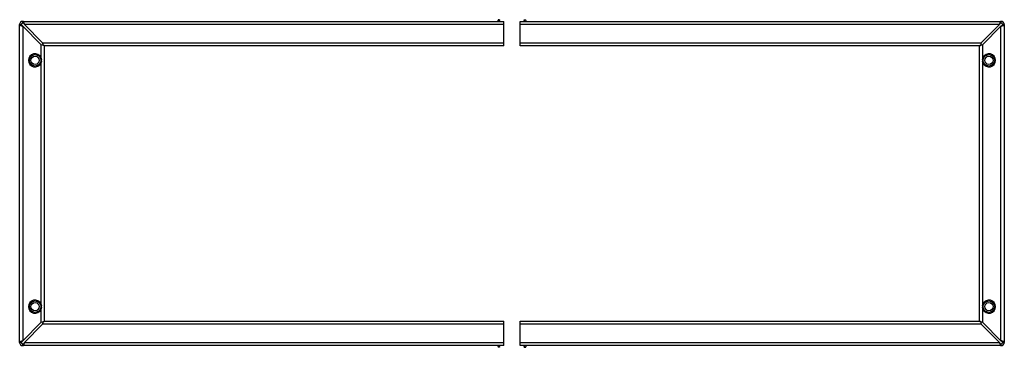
# Model space of a CAD drawing. Header units: millimetres. Extents: x 179 to 1379, y 878 to 1277.
import ezdxf

# ---------------------------------------------------------------- set-up
doc = ezdxf.new("R2010")
doc.units = ezdxf.units.MM
doc.header["$LTSCALE"] = 139.841478
doc.layers.get('0').update_dxf_attribs({"linetype": 'CONTINUOUS'})

msp = doc.modelspace()

# ---------------------------------------------------------------- linework, layer by layer
at = {"color": 7}
for p, q in [((183.4, 1273.4), (183.4, 1275.4)), ((183.4, 1275.4), (769.4, 1275.4)), ((762.4, 1277.4), (762.4, 1276.4)), ((764.4, 1277.4), (762.4, 1277.4)), ((764.4, 1277.4), (764.4, 1276.4)), ((769.4, 1245.4), (769.4, 1275.4)), ((789.4, 1245.4), (789.4, 1275.4)), ((789.4, 1275.4), (1375.4, 1275.4)), ((794.4, 1276.4), (794.4, 1277.4)), ((794.4, 1277.4), (796.4, 1277.4)), ((796.4, 1276.4), (796.4, 1277.4)), ((1375.4, 1275.4), (1375.4, 1273.4)), ((179.4, 884.4), (179.4, 1271.4)), ((179.4, 1271.4), (181.4, 1271.4)), ((183.4, 1269.4), (183.4, 886.4)), ((183.4, 1269.4), (205.4, 1247.4)), ((207.4, 1249.4), (185.4, 1271.4)), ((769.4, 1271.4), (185.4, 1271.4)), ((1373.4, 1271.4), (789.4, 1271.4)), ((1373.4, 1271.4), (1351.4, 1249.4)), ((1353.4, 1247.4), (1375.4, 1269.4)), ((1375.4, 886.4), (1375.4, 1269.4)), ((1377.4, 1271.4), (1379.4, 1271.4)), ((1379.4, 1271.4), (1379.4, 884.4)), ((207.4, 1249.4), (769.4, 1249.4)), ((789.4, 1249.4), (1351.4, 1249.4)), ((205.4, 1247.4), (205.4, 1231.3)), ((209.4, 1245.4), (209.4, 910.4)), ((769.4, 1245.4), (209.4, 1245.4)), ((1349.4, 1245.4), (789.4, 1245.4)), ((1349.4, 910.4), (1349.4, 1245.4)), ((1353.4, 1231.3), (1353.4, 1247.4)), ((204.5, 1230.9), (205.4, 1231.3)), ((205.2, 1227.9), (206, 1227.9)), ((205.4, 1224.5), (205.4, 931.3)), ((1353.7, 1227.9), (1352.8, 1227.9)), ((1354.4, 1224.9), (1353.4, 1224.5)), ((1353.4, 931.3), (1353.4, 1224.5)), ((204.5, 930.9), (205.4, 931.3)), ((205.2, 927.9), (206, 927.9)), ((205.4, 924.5), (205.4, 908.4)), ((1353.7, 927.9), (1352.8, 927.9)), ((1354.4, 924.9), (1353.4, 924.5)), ((1353.4, 908.4), (1353.4, 924.5)), ((205.4, 908.4), (183.4, 886.4)), ((185.4, 884.4), (207.4, 906.4)), ((769.4, 906.4), (207.4, 906.4)), ((209.4, 910.4), (769.4, 910.4)), ((769.4, 880.4), (769.4, 910.4)), ((789.4, 910.4), (1349.4, 910.4)), ((789.4, 880.4), (789.4, 910.4)), ((1351.4, 906.4), (789.4, 906.4)), ((1351.4, 906.4), (1373.4, 884.4)), ((1375.4, 886.4), (1353.4, 908.4)), ((181.4, 884.4), (179.4, 884.4)), ((183.4, 880.4), (183.4, 882.4)), ((769.4, 880.4), (183.4, 880.4)), ((185.4, 884.4), (769.4, 884.4)), ((762.4, 879.4), (762.4, 878.4)), ((764.4, 878.4), (762.4, 878.4)), ((764.4, 879.4), (764.4, 878.4)), ((789.4, 884.4), (1373.4, 884.4)), ((1375.4, 880.4), (789.4, 880.4)), ((794.4, 878.4), (794.4, 879.4)), ((794.4, 878.4), (796.4, 878.4)), ((796.4, 878.4), (796.4, 879.4)), ((1375.4, 882.4), (1375.4, 880.4)), ((1379.4, 884.4), (1377.4, 884.4))]:
    msp.add_line(p, q, dxfattribs=at)
for centre, radius in [((198.2, 1227.9), 7), ((198.2, 1227.9), 5), ((1360.7, 1227.9), 7), ((1360.7, 1227.9), 5), ((198.2, 927.9), 7), ((198.2, 927.9), 5), ((1360.7, 927.9), 7), ((1360.7, 927.9), 5)]:
    msp.add_circle(centre, radius, dxfattribs=at)
for centre, radius, start, end in [((183.4, 1271.4), 4, 90, 180), ((183.4, 1271.4), 2, 90, 180), ((761.4, 1276.4), 1, 305.1737, 360), ((761.4, 1276.4), 3, 340.4644, 360), ((797.4, 1276.4), 3, 180, 199.5356), ((797.4, 1276.4), 1, 180, 270), ((1375.4, 1271.4), 4, 0, 90), ((1375.4, 1271.4), 2, 0, 90), ((198.2, 1227.9), 8, 25.0078, 334.9922), ((196.1, 1227.9), 9.98, 0.0079, 6.6666), ((195.7, 1227.9), 10.3, 353.2837, 359.8735), ((1363.2, 1227.9), 10.3, 173.2837, 179.8735), ((1362.8, 1227.9), 9.98, 180.0079, 186.6666), ((1360.7, 1227.9), 8, 205.0078, 154.9922), ((198.2, 927.9), 8, 25.0078, 334.9922), ((196.1, 927.9), 9.98, 0.0079, 6.6666), ((195.7, 927.9), 10.3, 353.2837, 359.8735), ((1363.2, 927.9), 10.3, 173.2837, 179.8735), ((1362.8, 927.9), 9.98, 180.0079, 186.6666), ((1360.7, 927.9), 8, 205.0078, 154.9922), ((183.4, 884.4), 4, 180, 270), ((183.4, 884.4), 2, 180, 270), ((761.4, 879.4), 1, 0, 90), ((761.4, 879.4), 3, 0, 19.5356), ((797.4, 879.4), 3, 160.4644, 180), ((797.4, 879.4), 1, 125.1737, 180), ((1375.4, 884.4), 4, 270, 360), ((1375.4, 884.4), 2, 270, 360)]:
    msp.add_arc(centre, radius, start, end, dxfattribs=at)
for points, knots in [([(184.6, 1273.9), (184.4, 1274.3), (184.2, 1274.9), (183.7, 1275.4), (183.4, 1275.4)], [0, 0, 0, 0, 0.642054, 1, 1, 1, 1]), ([(183.4, 1273.4), (183.8, 1273.4), (184.7, 1272.7), (185.1, 1271.9), (185.4, 1271.4)], [0, 0, 0, 0, 0.40088, 1, 1, 1, 1]), ([(185.4, 1271.4), (185.4, 1271.6), (185.1, 1272.5), (184.8, 1273.3), (184.6, 1273.9)], [0, 0, 0, 0, 0.266171, 1, 1, 1, 1]), ([(1374.3, 1273.9), (1374.2, 1273.7), (1373.9, 1272.9), (1373.7, 1272), (1373.4, 1271.4)], [0, 0, 0, 0, 0.226829, 1, 1, 1, 1]), ([(1373.4, 1271.4), (1373.8, 1271.9), (1374.2, 1272.7), (1375.1, 1273.4), (1375.4, 1273.4)], [0, 0, 0, 0, 0.59912, 1, 1, 1, 1]), ([(1375.4, 1275.4), (1375.2, 1275.4), (1374.7, 1274.9), (1374.5, 1274.3), (1374.3, 1273.9)], [0, 0, 0, 0, 0.357946, 1, 1, 1, 1]), ([(179.4, 1271.4), (179.4, 1271.2), (180, 1270.6), (180.6, 1270.4), (180.9, 1270.3)], [0, 0, 0, 0, 0.357946, 1, 1, 1, 1]), ([(180.9, 1270.3), (181.1, 1270.2), (182, 1269.9), (182.8, 1269.6), (183.4, 1269.4)], [0, 0, 0, 0, 0.226829, 1, 1, 1, 1]), ([(183.4, 1269.4), (183, 1269.7), (182.2, 1270.2), (181.4, 1271), (181.4, 1271.4)], [0, 0, 0, 0, 0.59912, 1, 1, 1, 1]), ([(1377.4, 1271.4), (1377.4, 1271), (1376.7, 1270.2), (1375.9, 1269.7), (1375.4, 1269.4)], [0, 0, 0, 0, 0.40088, 1, 1, 1, 1]), ([(1375.4, 1269.4), (1375.7, 1269.5), (1376.5, 1269.7), (1377.3, 1270), (1377.9, 1270.3)], [0, 0, 0, 0, 0.26617, 1, 1, 1, 1]), ([(1377.9, 1270.3), (1378.3, 1270.4), (1378.9, 1270.6), (1379.4, 1271.2), (1379.4, 1271.4)], [0, 0, 0, 0, 0.642056, 1, 1, 1, 1]), ([(209.4, 1245.4), (209.2, 1245.4), (208.8, 1245.8), (208.2, 1247.2), (207.7, 1248.4), (207.4, 1249.4)], [0, 0, 0, 0, 0.127642, 0.345883, 1, 1, 1, 1]), ([(1351.4, 1249.4), (1351.1, 1248.4), (1350.7, 1247.2), (1350.1, 1245.8), (1349.6, 1245.4), (1349.4, 1245.4)], [0, 0, 0, 0, 0.654117, 0.872359, 1, 1, 1, 1]), ([(205.4, 1247.4), (206.4, 1247.1), (207.7, 1246.7), (209, 1246.1), (209.4, 1245.6), (209.4, 1245.4)], [0, 0, 0, 0, 0.654117, 0.872358, 1, 1, 1, 1]), ([(1349.4, 1245.4), (1349.4, 1245.6), (1349.8, 1246.1), (1351.2, 1246.7), (1352.5, 1247.1), (1353.4, 1247.4)], [0, 0, 0, 0, 0.127641, 0.345882, 1, 1, 1, 1]), ([(204.5, 1224.9), (204.5, 1224.9), (204.7, 1224.9), (204.8, 1224.8), (205.1, 1224.7), (205.3, 1224.6), (205.4, 1224.5)], [0, 0, 0, 0, 0.076312, 0.292816, 0.617821, 1, 1, 1, 1]), ([(1354.4, 1230.9), (1354.4, 1230.9), (1354.2, 1230.9), (1354.1, 1231), (1353.8, 1231.1), (1353.6, 1231.2), (1353.4, 1231.3)], [0, 0, 0, 0, 0.076311, 0.292817, 0.617824, 1, 1, 1, 1]), ([(204.5, 924.9), (204.5, 924.9), (204.7, 924.9), (204.8, 924.8), (205.1, 924.7), (205.3, 924.6), (205.4, 924.5)], [0, 0, 0, 0, 0.076312, 0.292816, 0.617821, 1, 1, 1, 1]), ([(1354.4, 930.9), (1354.4, 930.9), (1354.2, 930.9), (1354.1, 931), (1353.8, 931.1), (1353.6, 931.2), (1353.4, 931.3)], [0, 0, 0, 0, 0.076311, 0.292817, 0.617824, 1, 1, 1, 1]), ([(209.4, 910.4), (209.4, 910.2), (209, 909.7), (207.7, 909.1), (206.4, 908.7), (205.4, 908.4)], [0, 0, 0, 0, 0.127642, 0.345883, 1, 1, 1, 1]), ([(207.4, 906.4), (207.7, 907.4), (208.2, 908.6), (208.8, 910), (209.2, 910.4), (209.4, 910.4)], [0, 0, 0, 0, 0.654117, 0.872358, 1, 1, 1, 1]), ([(1349.4, 910.4), (1349.6, 910.4), (1350.1, 910), (1350.7, 908.6), (1351.1, 907.4), (1351.4, 906.4)], [0, 0, 0, 0, 0.127641, 0.345882, 1, 1, 1, 1]), ([(1353.4, 908.4), (1352.5, 908.7), (1351.2, 909.1), (1349.8, 909.7), (1349.4, 910.2), (1349.4, 910.4)], [0, 0, 0, 0, 0.654117, 0.872359, 1, 1, 1, 1]), ([(180.9, 885.5), (180.6, 885.4), (180, 885.2), (179.4, 884.6), (179.4, 884.4)], [0, 0, 0, 0, 0.642054, 1, 1, 1, 1]), ([(183.4, 886.4), (183.2, 886.3), (182.4, 886.1), (181.5, 885.8), (180.9, 885.5)], [0, 0, 0, 0, 0.266171, 1, 1, 1, 1]), ([(181.4, 884.4), (181.4, 884.8), (182.2, 885.6), (183, 886.1), (183.4, 886.4)], [0, 0, 0, 0, 0.40088, 1, 1, 1, 1]), ([(185.4, 884.4), (185.1, 883.9), (184.7, 883.1), (183.8, 882.4), (183.4, 882.4)], [0, 0, 0, 0, 0.59912, 1, 1, 1, 1]), ([(183.4, 880.4), (183.7, 880.4), (184.2, 880.9), (184.4, 881.5), (184.6, 881.9)], [0, 0, 0, 0, 0.357946, 1, 1, 1, 1]), ([(184.6, 881.9), (184.7, 882.1), (185, 882.9), (185.2, 883.8), (185.4, 884.4)], [0, 0, 0, 0, 0.226829, 1, 1, 1, 1]), ([(1375.4, 882.4), (1375.1, 882.4), (1374.2, 883.1), (1373.8, 883.9), (1373.4, 884.4)], [0, 0, 0, 0, 0.40088, 1, 1, 1, 1]), ([(1373.4, 884.4), (1373.5, 884.2), (1373.8, 883.3), (1374.1, 882.5), (1374.3, 881.9)], [0, 0, 0, 0, 0.26617, 1, 1, 1, 1]), ([(1374.3, 881.9), (1374.5, 881.5), (1374.7, 880.9), (1375.2, 880.4), (1375.4, 880.4)], [0, 0, 0, 0, 0.642056, 1, 1, 1, 1]), ([(1375.4, 886.4), (1375.9, 886.1), (1376.7, 885.6), (1377.4, 884.8), (1377.4, 884.4)], [0, 0, 0, 0, 0.59912, 1, 1, 1, 1]), ([(1377.9, 885.5), (1377.8, 885.6), (1376.9, 885.9), (1376.1, 886.2), (1375.4, 886.4)], [0, 0, 0, 0, 0.226829, 1, 1, 1, 1]), ([(1379.4, 884.4), (1379.4, 884.6), (1378.9, 885.2), (1378.3, 885.4), (1377.9, 885.5)], [0, 0, 0, 0, 0.357946, 1, 1, 1, 1])]:
    msp.add_open_spline(points, degree=3, knots=knots, dxfattribs=at)
for points in [[(205.4, 1231.3), (205.7, 1230.6), (205.9, 1229.8), (206, 1229.1)], [(206, 1226.7), (205.9, 1226), (205.7, 1225.2), (205.4, 1224.5)], [(1352.9, 1229.1), (1353, 1229.8), (1353.2, 1230.6), (1353.4, 1231.3)], [(1353.4, 1224.5), (1353.2, 1225.2), (1353, 1226), (1352.9, 1226.7)], [(205.4, 931.3), (205.7, 930.6), (205.9, 929.8), (206, 929.1)], [(206, 926.7), (205.9, 926), (205.7, 925.2), (205.4, 924.5)], [(1352.9, 929.1), (1353, 929.8), (1353.2, 930.6), (1353.4, 931.3)], [(1353.4, 924.5), (1353.2, 925.2), (1353, 926), (1352.9, 926.7)]]:
    msp.add_open_spline(points, degree=3, dxfattribs=at)

doc.saveas('drawing.dxf')
